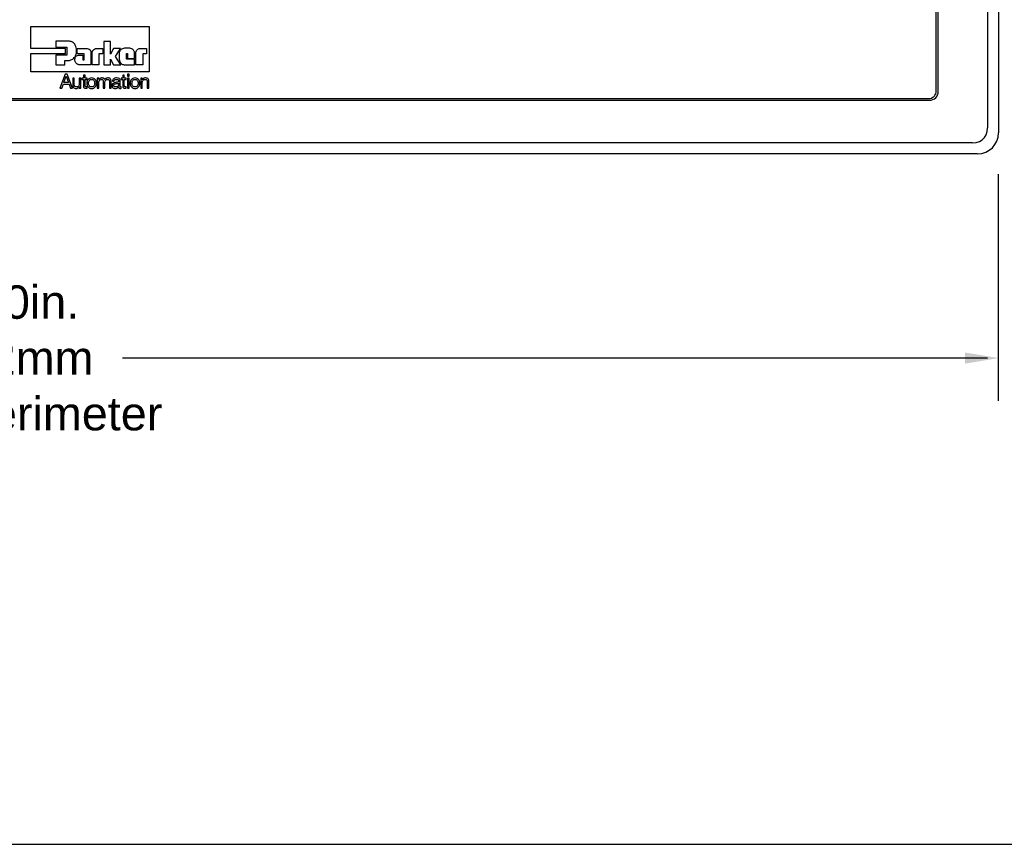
# Model space of a CAD drawing. Extents: x -21.2 to 49, y -81.1 to 9.3.
# Tile 20 of 27: x -3.1 to 5.7, y -22.5 to -15.1. Entities that reach past the tile are written whole.
import ezdxf

# ---------------------------------------------------------------- set-up
doc = ezdxf.new("R2010")
doc.units = 0
doc.header["$LTSCALE"] = 1.87
doc.header["$MEASUREMENT"] = 0
doc.layers.get('0').update_dxf_attribs({"linetype": 'CONTINUOUS'})
doc.layers.add('dim', color=5, linetype='CONTINUOUS')
doc.layers.add('UNIT', color=7, linetype='CONTINUOUS')
doc.styles.add('Arial', font='ARIAL.TTF', dxfattribs={"height": 0.3})

msp = doc.modelspace()

# ---------------------------------------------------------------- linework, layer by layer
at = {"color": 7, "linetype": 'Continuous'}
for p, q in [((5.6805, -0.7611), (5.6805, -16.0871)), ((5.5805, -0.8064), (5.5805, -16.0419)), ((5.123, -15.7091), (5.123, -1.1391)), ((5.141, -15.7141), (5.141, -1.1341)), ((-11.679, -15.7941), (5.061, -15.7941)), ((-11.671, -15.7791), (5.053, -15.7791)), ((5.4483, -16.1741), (-12.0663, -16.1741)), ((5.4935, -16.2741), (-12.1115, -16.2741))]:
    msp.add_line(p, q, dxfattribs=at)
at = {"linetype": 'Continuous'}
msp.add_line((-20.5849, -22.4642), (13.4151, -22.4642), dxfattribs=at)
at = {"color": 7, "linetype": 'Continuous'}
msp.add_lwpolyline([(5.4483, -16.1741), (5.4814, -16.1711), (5.5102, -16.1623), (5.5345, -16.148), (5.5544, -16.1281), (5.5687, -16.1038), (5.5775, -16.075), (5.5805, -16.0419)], dxfattribs=at)
for centre, radius in [((5.053, -15.7091), 0.07), ((5.061, -15.7141), 0.08), ((5.4935, -16.0871), 0.187)]:
    msp.add_arc(centre, radius, 270, 0, dxfattribs=at)
at = {"layer": 'dim'}
for p, q in [((5.6805, -18.4871), (5.6805, -16.4572)), ((5.5805, -18.1051), (-2.1769, -18.1051))]:
    msp.add_line(p, q, dxfattribs=at)
msp.add_solid([(5.3805, -18.0551), (5.3805, -18.1551), (5.6805, -18.1051)], dxfattribs=at)
at = {"layer": 'UNIT', "linetype": 'Continuous'}
for p, q in [((-2.9965, -15.1336), (-1.9376, -15.1336)), ((-2.9965, -15.3281), (-2.9965, -15.1336)), ((-1.9376, -15.1336), (-1.9376, -15.5397)), ((-2.6631, -15.2633), (-2.7745, -15.2633)), ((-2.7745, -15.2633), (-2.7745, -15.3162)), ((-2.6574, -15.264), (-2.6631, -15.2633)), ((-2.6511, -15.2647), (-2.6574, -15.264)), ((-2.6444, -15.2661), (-2.6511, -15.2647)), ((-2.6373, -15.2679), (-2.6444, -15.2661)), ((-2.6303, -15.2707), (-2.6373, -15.2679)), ((-2.6232, -15.2742), (-2.6303, -15.2707)), ((-2.6165, -15.2788), (-2.6232, -15.2742)), ((-2.2837, -15.2654), (-2.3437, -15.2654)), ((-2.3437, -15.2654), (-2.3437, -15.4762)), ((-2.2837, -15.3789), (-2.2837, -15.2654)), ((-2.6863, -15.3281), (-2.9965, -15.3281)), ((-2.7745, -15.3162), (-2.675, -15.3162)), ((-2.6863, -15.3754), (-2.6863, -15.3281)), ((-2.675, -15.3162), (-2.675, -15.3881)), ((-2.6098, -15.2848), (-2.6165, -15.2788)), ((-2.6042, -15.2918), (-2.6098, -15.2848)), ((-2.5989, -15.3003), (-2.6042, -15.2918)), ((-2.5943, -15.3105), (-2.5989, -15.3003)), ((-2.5911, -15.3222), (-2.5943, -15.3105)), ((-2.589, -15.3359), (-2.5911, -15.3222)), ((-2.5894, -15.3673), (-2.5883, -15.3514)), ((-2.5883, -15.3514), (-2.589, -15.3359)), ((-2.5834, -15.3281), (-2.4995, -15.3281)), ((-2.5834, -15.3768), (-2.5834, -15.3281)), ((-2.4995, -15.3281), (-2.4917, -15.3288)), ((-2.4917, -15.3288), (-2.4829, -15.3313)), ((-2.4829, -15.3313), (-2.4741, -15.3355)), ((-2.4741, -15.3355), (-2.4664, -15.3426)), ((-2.4664, -15.3426), (-2.4607, -15.3532)), ((-2.4607, -15.3532), (-2.4586, -15.3676)), ((-2.4477, -15.3659), (-2.447, -15.3613)), ((-2.447, -15.3613), (-2.4448, -15.3553)), ((-2.4448, -15.3553), (-2.441, -15.3479)), ((-2.441, -15.3479), (-2.4353, -15.3405)), ((-2.4353, -15.3405), (-2.4276, -15.3341)), ((-2.4276, -15.3341), (-2.4166, -15.3299)), ((-2.4166, -15.3299), (-2.4029, -15.3281)), ((-2.4029, -15.3281), (-2.3521, -15.3281)), ((-2.3521, -15.3281), (-2.3521, -15.3768)), ((-2.257, -15.3281), (-2.2837, -15.3789)), ((-2.1935, -15.3281), (-2.257, -15.3281)), ((-2.2372, -15.4008), (-2.1935, -15.3281)), ((-2.2027, -15.3602), (-2.2044, -15.3666)), ((-2.2006, -15.3542), (-2.2027, -15.3602)), ((-2.1977, -15.3482), (-2.2006, -15.3542)), ((-2.1939, -15.3433), (-2.1977, -15.3482)), ((-2.1893, -15.3387), (-2.1939, -15.3433)), ((-2.1833, -15.3348), (-2.1893, -15.3387)), ((-2.1766, -15.3313), (-2.1833, -15.3348)), ((-2.1681, -15.3288), (-2.1766, -15.3313)), ((-2.1583, -15.3274), (-2.1681, -15.3288)), ((-2.1473, -15.3267), (-2.1583, -15.3274)), ((-2.1212, -15.3267), (-2.1473, -15.3267)), ((-2.1103, -15.3278), (-2.1212, -15.3267)), ((-2.1004, -15.3299), (-2.1103, -15.3278)), ((-2.0927, -15.3331), (-2.1004, -15.3299)), ((-2.086, -15.337), (-2.0927, -15.3331)), ((-2.0807, -15.3412), (-2.086, -15.337)), ((-2.0765, -15.3458), (-2.0807, -15.3412)), ((-2.0729, -15.3504), (-2.0765, -15.3458)), ((-2.0705, -15.3553), (-2.0729, -15.3504)), ((-2.0691, -15.3599), (-2.0705, -15.3553)), ((-2.068, -15.3645), (-2.0691, -15.3599)), ((-2.0673, -15.3683), (-2.068, -15.3645)), ((-2.0567, -15.3659), (-2.056, -15.3613)), ((-2.056, -15.3613), (-2.0543, -15.3553)), ((-2.0543, -15.3553), (-2.0511, -15.3479)), ((-2.0511, -15.3479), (-2.0454, -15.3405)), ((-2.0454, -15.3405), (-2.0373, -15.3341)), ((-2.0373, -15.3341), (-2.0261, -15.3299)), ((-2.0261, -15.3299), (-2.0109, -15.3281)), ((-2.0109, -15.3281), (-1.9608, -15.3281)), ((-1.9608, -15.3281), (-1.9608, -15.3768)), ((-2.9965, -15.3754), (-2.6863, -15.3754)), ((-2.9965, -15.5397), (-2.9965, -15.3754)), ((-2.675, -15.3881), (-2.7745, -15.3881)), ((-2.7745, -15.3881), (-2.7745, -15.4762)), ((-2.6934, -15.4381), (-2.668, -15.4381)), ((-2.6934, -15.4762), (-2.6934, -15.4381)), ((-2.668, -15.4381), (-2.6638, -15.4378)), ((-2.6638, -15.4378), (-2.6585, -15.4374)), ((-2.6585, -15.4374), (-2.6521, -15.4364)), ((-2.6521, -15.4364), (-2.6451, -15.4346)), ((-2.6451, -15.4346), (-2.6377, -15.4321)), ((-2.6377, -15.4321), (-2.6299, -15.429)), ((-2.6299, -15.429), (-2.6222, -15.4244)), ((-2.6222, -15.4244), (-2.6148, -15.4187)), ((-2.6148, -15.4187), (-2.6077, -15.4117)), ((-2.6077, -15.4117), (-2.6014, -15.4032)), ((-2.6031, -15.4297), (-2.6014, -15.4149)), ((-2.6007, -15.4466), (-2.6031, -15.4297)), ((-2.6014, -15.4032), (-2.5961, -15.3934)), ((-2.6014, -15.4149), (-2.5961, -15.4043)), ((-2.5947, -15.4586), (-2.6007, -15.4466)), ((-2.5961, -15.3934), (-2.5918, -15.3814)), ((-2.5961, -15.4043), (-2.589, -15.3965)), ((-2.5918, -15.3814), (-2.5894, -15.3673)), ((-2.589, -15.3965), (-2.5802, -15.392)), ((-2.5199, -15.3768), (-2.5834, -15.3768)), ((-2.5802, -15.392), (-2.5711, -15.3895)), ((-2.5711, -15.3895), (-2.5622, -15.3881)), ((-2.5622, -15.3881), (-2.5305, -15.3881)), ((-2.5305, -15.3881), (-2.5305, -15.4311)), ((-2.5305, -15.4311), (-2.5199, -15.4311)), ((-2.5199, -15.4311), (-2.5199, -15.3768)), ((-2.4586, -15.3676), (-2.4586, -15.4762)), ((-2.448, -15.3676), (-2.4477, -15.3659)), ((-2.448, -15.4762), (-2.448, -15.3676)), ((-2.3521, -15.3768), (-2.3867, -15.3768)), ((-2.3867, -15.3768), (-2.3867, -15.4762)), ((-2.2837, -15.424), (-2.257, -15.4762)), ((-2.2837, -15.4762), (-2.2837, -15.424)), ((-2.19, -15.4762), (-2.2372, -15.4008)), ((-2.2058, -15.3807), (-2.2062, -15.3881)), ((-2.2062, -15.3881), (-2.2062, -15.411)), ((-2.2062, -15.411), (-2.2058, -15.4187)), ((-2.2044, -15.3666), (-2.2058, -15.3807)), ((-2.2058, -15.4187), (-2.2051, -15.4261)), ((-2.2051, -15.4261), (-2.2037, -15.4332)), ((-2.2037, -15.4332), (-2.2023, -15.4399)), ((-2.2023, -15.4399), (-2.2002, -15.4459)), ((-2.2002, -15.4459), (-2.1977, -15.4515)), ((-2.1977, -15.4515), (-2.1946, -15.4568)), ((-2.1399, -15.3733), (-2.13, -15.3733)), ((-2.1399, -15.4261), (-2.1399, -15.3733)), ((-2.0673, -15.4261), (-2.1399, -15.4261)), ((-2.13, -15.3733), (-2.13, -15.4191)), ((-2.13, -15.4191), (-2.0673, -15.4191)), ((-2.0673, -15.4191), (-2.0673, -15.3683)), ((-2.0673, -15.4762), (-2.0673, -15.4261)), ((-2.0567, -15.4762), (-2.0567, -15.3659)), ((-1.9608, -15.3768), (-1.9947, -15.3768)), ((-1.9947, -15.3768), (-1.9947, -15.4762)), ((-1.9376, -15.5397), (-2.9965, -15.5397)), ((-2.7745, -15.4762), (-2.6934, -15.4762)), ((-2.5859, -15.467), (-2.5947, -15.4586)), ((-2.576, -15.4723), (-2.5859, -15.467)), ((-2.5661, -15.4751), (-2.576, -15.4723)), ((-2.5573, -15.4762), (-2.5661, -15.4751)), ((-2.4586, -15.4762), (-2.5573, -15.4762)), ((-2.3867, -15.4762), (-2.448, -15.4762)), ((-2.3437, -15.4762), (-2.2837, -15.4762)), ((-2.257, -15.4762), (-2.19, -15.4762)), ((-2.1946, -15.4568), (-2.1907, -15.4614)), ((-2.1907, -15.4614), (-2.1861, -15.4653)), ((-2.1861, -15.4653), (-2.1805, -15.4688)), ((-2.1805, -15.4688), (-2.1745, -15.4716)), ((-2.1745, -15.4716), (-2.1674, -15.4737)), ((-2.1674, -15.4737), (-2.1593, -15.4751)), ((-2.1593, -15.4751), (-2.1501, -15.4762)), ((-2.1501, -15.4762), (-2.0673, -15.4762)), ((-1.9947, -15.4762), (-2.0567, -15.4762)), ((-2.6891, -15.5608), (-2.7367, -15.6852)), ((-2.7008, -15.6338), (-2.68, -15.5763)), ((-2.6708, -15.5608), (-2.6891, -15.5608)), ((-2.68, -15.5763), (-2.6592, -15.6338)), ((-2.6232, -15.6852), (-2.6708, -15.5608)), ((-2.6077, -15.5954), (-2.6222, -15.5954)), ((-2.6222, -15.5954), (-2.6222, -15.6549)), ((-2.6077, -15.6563), (-2.6077, -15.5954)), ((-2.5492, -15.5954), (-2.564, -15.5954)), ((-2.564, -15.5954), (-2.564, -15.6461)), ((-2.5492, -15.6852), (-2.5492, -15.5954)), ((-2.5256, -15.5954), (-2.5407, -15.5954)), ((-2.5407, -15.5954), (-2.5407, -15.6084)), ((-2.5407, -15.6084), (-2.5256, -15.6084)), ((-2.5118, -15.5686), (-2.5256, -15.5686)), ((-2.5256, -15.5686), (-2.5256, -15.5954)), ((-2.5256, -15.6084), (-2.5256, -15.6659)), ((-2.5118, -15.5954), (-2.5118, -15.5686)), ((-2.4938, -15.5954), (-2.5118, -15.5954)), ((-2.5118, -15.6084), (-2.4938, -15.6084)), ((-2.5118, -15.6666), (-2.5118, -15.6084)), ((-2.4924, -15.6221), (-2.4946, -15.631)), ((-2.4938, -15.6084), (-2.4938, -15.5954)), ((-2.4893, -15.614), (-2.4924, -15.6221)), ((-2.4843, -15.607), (-2.4893, -15.614)), ((-2.4783, -15.6013), (-2.4843, -15.607)), ((-2.4794, -15.6331), (-2.478, -15.626)), ((-2.4709, -15.5971), (-2.4783, -15.6013)), ((-2.478, -15.626), (-2.4755, -15.62)), ((-2.4755, -15.62), (-2.472, -15.6151)), ((-2.472, -15.6151), (-2.4678, -15.6112)), ((-2.4621, -15.5946), (-2.4709, -15.5971)), ((-2.4678, -15.6112), (-2.4632, -15.6084)), ((-2.4632, -15.6084), (-2.4579, -15.607)), ((-2.4523, -15.5936), (-2.4621, -15.5946)), ((-2.4579, -15.607), (-2.4523, -15.6063)), ((-2.4424, -15.5946), (-2.4523, -15.5936)), ((-2.4523, -15.6063), (-2.4466, -15.607)), ((-2.4466, -15.607), (-2.4417, -15.6084)), ((-2.4339, -15.5971), (-2.4424, -15.5946)), ((-2.4417, -15.6084), (-2.4367, -15.6112)), ((-2.4367, -15.6112), (-2.4329, -15.6151)), ((-2.4265, -15.6013), (-2.4339, -15.5971)), ((-2.4329, -15.6151), (-2.4293, -15.62)), ((-2.4293, -15.62), (-2.4269, -15.626)), ((-2.4269, -15.626), (-2.4255, -15.6331)), ((-2.4205, -15.607), (-2.4265, -15.6013)), ((-2.4156, -15.614), (-2.4205, -15.607)), ((-2.4121, -15.6221), (-2.4156, -15.614)), ((-2.4099, -15.631), (-2.4121, -15.6221)), ((-2.3881, -15.5954), (-2.4018, -15.5954)), ((-2.4018, -15.5954), (-2.4018, -15.6852)), ((-2.3881, -15.6084), (-2.3881, -15.5954)), ((-2.3874, -15.6084), (-2.3881, -15.6084)), ((-2.3849, -15.6049), (-2.3874, -15.6084)), ((-2.3874, -15.6288), (-2.387, -15.626)), ((-2.3874, -15.6852), (-2.3874, -15.6288)), ((-2.387, -15.626), (-2.386, -15.6229)), ((-2.386, -15.6229), (-2.3846, -15.619)), ((-2.3821, -15.6021), (-2.3849, -15.6049)), ((-2.3846, -15.619), (-2.3821, -15.6154)), ((-2.3789, -15.5992), (-2.3821, -15.6021)), ((-2.3821, -15.6154), (-2.3786, -15.6119)), ((-2.3754, -15.5971), (-2.3789, -15.5992)), ((-2.3786, -15.6119), (-2.3747, -15.6091)), ((-2.3715, -15.5957), (-2.3754, -15.5971)), ((-2.3747, -15.6091), (-2.3694, -15.607)), ((-2.3676, -15.5946), (-2.3715, -15.5957)), ((-2.3694, -15.607), (-2.3634, -15.6063)), ((-2.3634, -15.5939), (-2.3676, -15.5946)), ((-2.3588, -15.5936), (-2.3634, -15.5939)), ((-2.3634, -15.6063), (-2.3588, -15.6066)), ((-2.3511, -15.5943), (-2.3588, -15.5936)), ((-2.3588, -15.6066), (-2.3553, -15.6077)), ((-2.3553, -15.6077), (-2.3528, -15.6095)), ((-2.3528, -15.6095), (-2.3507, -15.6119)), ((-2.3476, -15.5954), (-2.3511, -15.5943)), ((-2.3507, -15.6119), (-2.349, -15.6151)), ((-2.349, -15.6151), (-2.3483, -15.6186)), ((-2.3483, -15.6186), (-2.3476, -15.6225)), ((-2.344, -15.5968), (-2.3476, -15.5954)), ((-2.3476, -15.6225), (-2.3476, -15.6852)), ((-2.3412, -15.5989), (-2.344, -15.5968)), ((-2.3387, -15.6013), (-2.3412, -15.5989)), ((-2.3366, -15.6045), (-2.3387, -15.6013)), ((-2.3352, -15.6084), (-2.3366, -15.6045)), ((-2.3327, -15.6052), (-2.3352, -15.6084)), ((-2.3299, -15.6021), (-2.3327, -15.6052)), ((-2.3327, -15.6288), (-2.3324, -15.6239)), ((-2.3327, -15.6852), (-2.3327, -15.6288)), ((-2.3324, -15.6239), (-2.331, -15.6197)), ((-2.331, -15.6197), (-2.3292, -15.6158)), ((-2.3268, -15.5996), (-2.3299, -15.6021)), ((-2.3292, -15.6158), (-2.3264, -15.6126)), ((-2.3232, -15.5975), (-2.3268, -15.5996)), ((-2.3264, -15.6126), (-2.3232, -15.6098)), ((-2.3197, -15.5957), (-2.3232, -15.5975)), ((-2.3232, -15.6098), (-2.3194, -15.608)), ((-2.3158, -15.5946), (-2.3197, -15.5957)), ((-2.3194, -15.608), (-2.3148, -15.6066)), ((-2.3116, -15.5939), (-2.3158, -15.5946)), ((-2.3148, -15.6066), (-2.3098, -15.6063)), ((-2.3074, -15.5936), (-2.3116, -15.5939)), ((-2.3098, -15.6063), (-2.3049, -15.6066)), ((-2.301, -15.5939), (-2.3074, -15.5936)), ((-2.3049, -15.6066), (-2.3007, -15.6077)), ((-2.2954, -15.595), (-2.301, -15.5939)), ((-2.3007, -15.6077), (-2.2978, -15.6095)), ((-2.2978, -15.6095), (-2.2954, -15.6119)), ((-2.2904, -15.5968), (-2.2954, -15.595)), ((-2.2954, -15.6119), (-2.294, -15.6151)), ((-2.294, -15.6151), (-2.2929, -15.6186)), ((-2.2929, -15.6186), (-2.2922, -15.6225)), ((-2.2922, -15.6225), (-2.2922, -15.6852)), ((-2.2862, -15.5996), (-2.2904, -15.5968)), ((-2.2827, -15.6031), (-2.2862, -15.5996)), ((-2.2802, -15.6077), (-2.2827, -15.6031)), ((-2.2788, -15.613), (-2.2802, -15.6077)), ((-2.2781, -15.6197), (-2.2788, -15.613)), ((-2.2781, -15.6852), (-2.2781, -15.6197)), ((-2.2651, -15.6158), (-2.2658, -15.6236)), ((-2.2658, -15.6236), (-2.252, -15.6236)), ((-2.2626, -15.6095), (-2.2651, -15.6158)), ((-2.2591, -15.6042), (-2.2626, -15.6095)), ((-2.2545, -15.6003), (-2.2591, -15.6042)), ((-2.2492, -15.5971), (-2.2545, -15.6003)), ((-2.252, -15.6236), (-2.2513, -15.619)), ((-2.2513, -15.619), (-2.2499, -15.6151)), ((-2.2499, -15.6151), (-2.2478, -15.6123)), ((-2.2429, -15.595), (-2.2492, -15.5971)), ((-2.2478, -15.6123), (-2.2453, -15.6098)), ((-2.2453, -15.6098), (-2.2422, -15.608)), ((-2.2362, -15.5939), (-2.2429, -15.595)), ((-2.2422, -15.608), (-2.2383, -15.607)), ((-2.2383, -15.607), (-2.2344, -15.6066)), ((-2.2291, -15.5936), (-2.2362, -15.5939)), ((-2.2344, -15.6066), (-2.2298, -15.6063)), ((-2.2298, -15.6063), (-2.2263, -15.6063)), ((-2.2171, -15.5943), (-2.2291, -15.5936)), ((-2.2263, -15.6063), (-2.2231, -15.6066)), ((-2.2231, -15.6066), (-2.2196, -15.6077)), ((-2.2196, -15.6077), (-2.2168, -15.6087)), ((-2.2157, -15.6295), (-2.2192, -15.631)), ((-2.2115, -15.5957), (-2.2171, -15.5943)), ((-2.2168, -15.6087), (-2.2143, -15.6109)), ((-2.2129, -15.6278), (-2.2157, -15.6295)), ((-2.2143, -15.6109), (-2.2125, -15.6133)), ((-2.2115, -15.625), (-2.2129, -15.6278)), ((-2.2125, -15.6133), (-2.2111, -15.6169)), ((-2.2065, -15.5978), (-2.2115, -15.5957)), ((-2.2108, -15.6211), (-2.2115, -15.625)), ((-2.2111, -15.6169), (-2.2108, -15.6211)), ((-2.2023, -15.601), (-2.2065, -15.5978)), ((-2.1988, -15.6052), (-2.2023, -15.601)), ((-2.1967, -15.6109), (-2.1988, -15.6052)), ((-2.196, -15.6179), (-2.1967, -15.6109)), ((-2.196, -15.6687), (-2.196, -15.6179)), ((-2.1731, -15.5954), (-2.1882, -15.5954)), ((-2.1882, -15.5954), (-2.1882, -15.6084)), ((-2.1882, -15.6084), (-2.1731, -15.6084)), ((-2.1593, -15.5686), (-2.1731, -15.5686)), ((-2.1731, -15.5686), (-2.1731, -15.5954)), ((-2.1731, -15.6084), (-2.1731, -15.6659)), ((-2.1593, -15.5954), (-2.1593, -15.5686)), ((-2.1413, -15.5954), (-2.1593, -15.5954)), ((-2.1593, -15.6084), (-2.1413, -15.6084)), ((-2.1593, -15.6666), (-2.1593, -15.6084)), ((-2.1413, -15.6084), (-2.1413, -15.5954)), ((-2.1156, -15.5608), (-2.13, -15.5608)), ((-2.13, -15.5608), (-2.13, -15.5788)), ((-2.13, -15.5788), (-2.1156, -15.5788)), ((-2.1156, -15.5954), (-2.13, -15.5954)), ((-2.13, -15.5954), (-2.13, -15.6852)), ((-2.1156, -15.5788), (-2.1156, -15.5608)), ((-2.1156, -15.6852), (-2.1156, -15.5954)), ((-2.1033, -15.6221), (-2.1054, -15.631)), ((-2.1001, -15.614), (-2.1033, -15.6221)), ((-2.0952, -15.607), (-2.1001, -15.614)), ((-2.0892, -15.6013), (-2.0952, -15.607)), ((-2.0902, -15.6331), (-2.0888, -15.626)), ((-2.0818, -15.5971), (-2.0892, -15.6013)), ((-2.0888, -15.626), (-2.0863, -15.62)), ((-2.0863, -15.62), (-2.0828, -15.6151)), ((-2.0828, -15.6151), (-2.0786, -15.6112)), ((-2.0729, -15.5946), (-2.0818, -15.5971)), ((-2.0786, -15.6112), (-2.074, -15.6084)), ((-2.074, -15.6084), (-2.0687, -15.607)), ((-2.0631, -15.5936), (-2.0729, -15.5946)), ((-2.0687, -15.607), (-2.0631, -15.6063)), ((-2.0532, -15.5946), (-2.0631, -15.5936)), ((-2.0631, -15.6063), (-2.0574, -15.607)), ((-2.0574, -15.607), (-2.0525, -15.6084)), ((-2.0447, -15.5971), (-2.0532, -15.5946)), ((-2.0525, -15.6084), (-2.0476, -15.6112)), ((-2.0476, -15.6112), (-2.0437, -15.6151)), ((-2.0373, -15.6013), (-2.0447, -15.5971)), ((-2.0437, -15.6151), (-2.0402, -15.62)), ((-2.0402, -15.62), (-2.0377, -15.626)), ((-2.0377, -15.626), (-2.0363, -15.6331)), ((-2.0313, -15.607), (-2.0373, -15.6013)), ((-2.0264, -15.614), (-2.0313, -15.607)), ((-2.0229, -15.6221), (-2.0264, -15.614)), ((-2.0208, -15.631), (-2.0229, -15.6221)), ((-1.9986, -15.5954), (-2.0123, -15.5954)), ((-2.0123, -15.5954), (-2.0123, -15.6852)), ((-1.9986, -15.6095), (-1.9986, -15.5954)), ((-1.9979, -15.6095), (-1.9986, -15.6095)), ((-1.9957, -15.6056), (-1.9979, -15.6095)), ((-1.9979, -15.6345), (-1.9975, -15.6288)), ((-1.9975, -15.6288), (-1.9961, -15.6236)), ((-1.9961, -15.6236), (-1.994, -15.6186)), ((-1.9929, -15.6024), (-1.9957, -15.6056)), ((-1.994, -15.6186), (-1.9912, -15.6144)), ((-1.9897, -15.5996), (-1.9929, -15.6024)), ((-1.9912, -15.6144), (-1.9876, -15.6109)), ((-1.9862, -15.5975), (-1.9897, -15.5996)), ((-1.9876, -15.6109), (-1.983, -15.6084)), ((-1.9823, -15.5957), (-1.9862, -15.5975)), ((-1.983, -15.6084), (-1.9778, -15.607)), ((-1.9781, -15.5946), (-1.9823, -15.5957)), ((-1.9739, -15.5939), (-1.9781, -15.5946)), ((-1.9778, -15.607), (-1.9718, -15.6063)), ((-1.9693, -15.5936), (-1.9739, -15.5939)), ((-1.9718, -15.6063), (-1.9679, -15.6066)), ((-1.9615, -15.5943), (-1.9693, -15.5936)), ((-1.9679, -15.6066), (-1.9644, -15.6077)), ((-1.9644, -15.6077), (-1.9615, -15.6091)), ((-1.9548, -15.5961), (-1.9615, -15.5943)), ((-1.9615, -15.6091), (-1.9587, -15.6112)), ((-1.9587, -15.6112), (-1.957, -15.6137)), ((-1.957, -15.6137), (-1.9552, -15.6169)), ((-1.9552, -15.6169), (-1.9545, -15.6204)), ((-1.9499, -15.5989), (-1.9548, -15.5961)), ((-1.9545, -15.6204), (-1.9541, -15.6243)), ((-1.9541, -15.6243), (-1.9541, -15.6852)), ((-1.9457, -15.6028), (-1.9499, -15.5989)), ((-1.9429, -15.6073), (-1.9457, -15.6028)), ((-1.9407, -15.6126), (-1.9429, -15.6073)), ((-1.9397, -15.619), (-1.9407, -15.6126)), ((-1.9393, -15.6257), (-1.9397, -15.619)), ((-1.9393, -15.6852), (-1.9393, -15.6257)), ((-2.7367, -15.6852), (-2.7198, -15.6852)), ((-2.7198, -15.6852), (-2.7061, -15.6479)), ((-2.7061, -15.6479), (-2.6546, -15.6479)), ((-2.6592, -15.6338), (-2.7008, -15.6338)), ((-2.6546, -15.6479), (-2.6416, -15.6852)), ((-2.6416, -15.6852), (-2.6232, -15.6852)), ((-2.6222, -15.6549), (-2.6218, -15.662)), ((-2.6218, -15.662), (-2.6208, -15.6683)), ((-2.6208, -15.6683), (-2.6186, -15.674)), ((-2.6186, -15.674), (-2.6155, -15.6785)), ((-2.6155, -15.6785), (-2.6112, -15.6824)), ((-2.6112, -15.6824), (-2.606, -15.6852)), ((-2.6074, -15.6602), (-2.6077, -15.6563)), ((-2.6063, -15.6637), (-2.6074, -15.6602)), ((-2.6049, -15.6669), (-2.6063, -15.6637)), ((-2.606, -15.6852), (-2.5993, -15.687)), ((-2.6028, -15.6694), (-2.6049, -15.6669)), ((-2.6003, -15.6715), (-2.6028, -15.6694)), ((-2.5971, -15.6729), (-2.6003, -15.6715)), ((-2.5993, -15.687), (-2.5915, -15.6877)), ((-2.5933, -15.674), (-2.5971, -15.6729)), ((-2.5894, -15.6743), (-2.5933, -15.674)), ((-2.5915, -15.6877), (-2.5869, -15.6874)), ((-2.5834, -15.6736), (-2.5894, -15.6743)), ((-2.5869, -15.6874), (-2.5827, -15.6867)), ((-2.5781, -15.6722), (-2.5834, -15.6736)), ((-2.5827, -15.6867), (-2.5788, -15.6852)), ((-2.5788, -15.6852), (-2.5749, -15.6835)), ((-2.5739, -15.6697), (-2.5781, -15.6722)), ((-2.5749, -15.6835), (-2.5714, -15.681)), ((-2.5703, -15.6666), (-2.5739, -15.6697)), ((-2.5714, -15.681), (-2.5682, -15.6782)), ((-2.5675, -15.6623), (-2.5703, -15.6666)), ((-2.5682, -15.6782), (-2.5654, -15.675)), ((-2.5654, -15.6574), (-2.5675, -15.6623)), ((-2.5644, -15.6521), (-2.5654, -15.6574)), ((-2.5654, -15.675), (-2.5629, -15.6711)), ((-2.564, -15.6461), (-2.5644, -15.6521)), ((-2.5629, -15.6711), (-2.5629, -15.6852)), ((-2.5629, -15.6852), (-2.5492, -15.6852)), ((-2.5256, -15.6659), (-2.5252, -15.6715)), ((-2.5252, -15.6715), (-2.5245, -15.6757)), ((-2.5245, -15.6757), (-2.5231, -15.6793)), ((-2.5231, -15.6793), (-2.521, -15.6817)), ((-2.521, -15.6817), (-2.5182, -15.6835)), ((-2.5182, -15.6835), (-2.5146, -15.6845)), ((-2.5146, -15.6845), (-2.5101, -15.6852)), ((-2.5111, -15.6683), (-2.5118, -15.6666)), ((-2.5104, -15.6697), (-2.5111, -15.6683)), ((-2.5094, -15.6708), (-2.5104, -15.6697)), ((-2.5101, -15.6852), (-2.4938, -15.6852)), ((-2.5079, -15.6715), (-2.5094, -15.6708)), ((-2.5058, -15.6719), (-2.5079, -15.6715)), ((-2.5034, -15.6722), (-2.5058, -15.6719)), ((-2.4938, -15.6722), (-2.5034, -15.6722)), ((-2.4946, -15.631), (-2.4953, -15.6408)), ((-2.4953, -15.6408), (-2.4946, -15.6503)), ((-2.4946, -15.6503), (-2.4924, -15.6592)), ((-2.4938, -15.6852), (-2.4938, -15.6722)), ((-2.4924, -15.6592), (-2.4893, -15.6669)), ((-2.4893, -15.6669), (-2.4843, -15.674)), ((-2.4843, -15.674), (-2.4783, -15.6796)), ((-2.4801, -15.6408), (-2.4794, -15.6331)), ((-2.4794, -15.6482), (-2.4801, -15.6408)), ((-2.478, -15.6549), (-2.4794, -15.6482)), ((-2.4783, -15.6796), (-2.4709, -15.6838)), ((-2.4755, -15.6606), (-2.478, -15.6549)), ((-2.472, -15.6655), (-2.4755, -15.6606)), ((-2.4678, -15.6694), (-2.472, -15.6655)), ((-2.4709, -15.6838), (-2.4621, -15.6867)), ((-2.4632, -15.6722), (-2.4678, -15.6694)), ((-2.4579, -15.6736), (-2.4632, -15.6722)), ((-2.4621, -15.6867), (-2.4523, -15.6877)), ((-2.4523, -15.6743), (-2.4579, -15.6736)), ((-2.4466, -15.6736), (-2.4523, -15.6743)), ((-2.4523, -15.6877), (-2.4424, -15.6867)), ((-2.4417, -15.6722), (-2.4466, -15.6736)), ((-2.4424, -15.6867), (-2.4339, -15.6838)), ((-2.4367, -15.6694), (-2.4417, -15.6722)), ((-2.4329, -15.6655), (-2.4367, -15.6694)), ((-2.4339, -15.6838), (-2.4265, -15.6796)), ((-2.4293, -15.6606), (-2.4329, -15.6655)), ((-2.4269, -15.6549), (-2.4293, -15.6606)), ((-2.4255, -15.6482), (-2.4269, -15.6549)), ((-2.4265, -15.6796), (-2.4205, -15.674)), ((-2.4255, -15.6331), (-2.4248, -15.6408)), ((-2.4248, -15.6408), (-2.4255, -15.6482)), ((-2.4205, -15.674), (-2.4156, -15.6669)), ((-2.4156, -15.6669), (-2.4121, -15.6592)), ((-2.4121, -15.6592), (-2.4099, -15.6503)), ((-2.4092, -15.6408), (-2.4099, -15.631)), ((-2.4099, -15.6503), (-2.4092, -15.6408)), ((-2.4018, -15.6852), (-2.3874, -15.6852)), ((-2.3476, -15.6852), (-2.3327, -15.6852)), ((-2.2922, -15.6852), (-2.2781, -15.6852)), ((-2.2689, -15.6553), (-2.2696, -15.662)), ((-2.2696, -15.662), (-2.2689, -15.6683)), ((-2.2672, -15.6496), (-2.2689, -15.6553)), ((-2.2689, -15.6683), (-2.2675, -15.6736)), ((-2.2675, -15.6736), (-2.2647, -15.6782)), ((-2.2644, -15.6454), (-2.2672, -15.6496)), ((-2.2647, -15.6782), (-2.2612, -15.6817)), ((-2.2605, -15.6419), (-2.2644, -15.6454)), ((-2.2612, -15.6817), (-2.257, -15.6842)), ((-2.2559, -15.6394), (-2.2605, -15.6419)), ((-2.257, -15.6842), (-2.252, -15.6863)), ((-2.251, -15.6373), (-2.2559, -15.6394)), ((-2.2545, -15.6609), (-2.2541, -15.657)), ((-2.2541, -15.6644), (-2.2545, -15.6609)), ((-2.2541, -15.657), (-2.2531, -15.6542)), ((-2.2531, -15.6673), (-2.2541, -15.6644)), ((-2.2531, -15.6542), (-2.2513, -15.6518)), ((-2.2513, -15.6697), (-2.2531, -15.6673)), ((-2.252, -15.6863), (-2.2464, -15.6874)), ((-2.2513, -15.6518), (-2.2492, -15.6496)), ((-2.2492, -15.6715), (-2.2513, -15.6697)), ((-2.2397, -15.6345), (-2.251, -15.6373)), ((-2.2492, -15.6496), (-2.2436, -15.6468)), ((-2.2467, -15.6729), (-2.2492, -15.6715)), ((-2.2439, -15.6736), (-2.2467, -15.6729)), ((-2.2464, -15.6874), (-2.2407, -15.6877)), ((-2.2407, -15.6743), (-2.2439, -15.6736)), ((-2.2436, -15.6468), (-2.2404, -15.6461)), ((-2.2376, -15.6743), (-2.2407, -15.6743)), ((-2.2407, -15.6877), (-2.2362, -15.6874)), ((-2.2404, -15.6461), (-2.2369, -15.6454)), ((-2.234, -15.6334), (-2.2397, -15.6345)), ((-2.2309, -15.6736), (-2.2376, -15.6743)), ((-2.2369, -15.6454), (-2.233, -15.6447)), ((-2.2362, -15.6874), (-2.2319, -15.687)), ((-2.2284, -15.6327), (-2.234, -15.6334)), ((-2.233, -15.6447), (-2.2291, -15.644)), ((-2.233, -15.6447), (-2.2291, -15.644)), ((-2.2319, -15.687), (-2.2235, -15.6842)), ((-2.2252, -15.6722), (-2.2309, -15.6736)), ((-2.2291, -15.644), (-2.2221, -15.6426)), ((-2.2235, -15.632), (-2.2284, -15.6327)), ((-2.2206, -15.6701), (-2.2252, -15.6722)), ((-2.2192, -15.631), (-2.2235, -15.632)), ((-2.2235, -15.6842), (-2.2196, -15.6824)), ((-2.2221, -15.6426), (-2.2185, -15.6422)), ((-2.2168, -15.6673), (-2.2206, -15.6701)), ((-2.2196, -15.6824), (-2.2161, -15.68)), ((-2.2185, -15.6422), (-2.2157, -15.6412)), ((-2.2143, -15.6637), (-2.2168, -15.6673)), ((-2.2161, -15.68), (-2.2097, -15.6736)), ((-2.2157, -15.6412), (-2.2129, -15.6405)), ((-2.2122, -15.6606), (-2.2143, -15.6637)), ((-2.2129, -15.6405), (-2.2108, -15.6391)), ((-2.2111, -15.657), (-2.2122, -15.6606)), ((-2.2108, -15.6539), (-2.2111, -15.657)), ((-2.2108, -15.6391), (-2.2108, -15.6539)), ((-2.2097, -15.6736), (-2.2094, -15.6768)), ((-2.2094, -15.6768), (-2.2087, -15.68)), ((-2.2087, -15.68), (-2.2076, -15.6824)), ((-2.2076, -15.6824), (-2.2062, -15.6842)), ((-2.2062, -15.6842), (-2.202, -15.687)), ((-2.202, -15.687), (-2.1995, -15.6874)), ((-2.1995, -15.6874), (-2.1967, -15.6877)), ((-2.1967, -15.6877), (-2.1939, -15.6877)), ((-2.1953, -15.6719), (-2.196, -15.6687)), ((-2.1942, -15.6736), (-2.1953, -15.6719)), ((-2.1914, -15.6743), (-2.1942, -15.6736)), ((-2.1939, -15.6877), (-2.191, -15.687)), ((-2.1889, -15.6743), (-2.1914, -15.6743)), ((-2.191, -15.687), (-2.1889, -15.6863)), ((-2.1868, -15.6736), (-2.1889, -15.6743)), ((-2.1889, -15.6863), (-2.1868, -15.6852)), ((-2.1868, -15.6852), (-2.1868, -15.6736)), ((-2.1731, -15.6659), (-2.1727, -15.6715)), ((-2.1727, -15.6715), (-2.172, -15.6757)), ((-2.172, -15.6757), (-2.1706, -15.6793)), ((-2.1706, -15.6793), (-2.1685, -15.6817)), ((-2.1685, -15.6817), (-2.1657, -15.6835)), ((-2.1657, -15.6835), (-2.1621, -15.6845)), ((-2.1621, -15.6845), (-2.1575, -15.6852)), ((-2.1586, -15.6683), (-2.1593, -15.6666)), ((-2.1579, -15.6697), (-2.1586, -15.6683)), ((-2.1568, -15.6708), (-2.1579, -15.6697)), ((-2.1575, -15.6852), (-2.1413, -15.6852)), ((-2.1554, -15.6715), (-2.1568, -15.6708)), ((-2.1533, -15.6719), (-2.1554, -15.6715)), ((-2.1508, -15.6722), (-2.1533, -15.6719)), ((-2.1413, -15.6722), (-2.1508, -15.6722)), ((-2.1413, -15.6852), (-2.1413, -15.6722)), ((-2.13, -15.6852), (-2.1156, -15.6852)), ((-2.1054, -15.631), (-2.1061, -15.6408)), ((-2.1061, -15.6408), (-2.1054, -15.6503)), ((-2.1054, -15.6503), (-2.1033, -15.6592)), ((-2.1033, -15.6592), (-2.1001, -15.6669)), ((-2.1001, -15.6669), (-2.0952, -15.674)), ((-2.0952, -15.674), (-2.0892, -15.6796)), ((-2.0909, -15.6408), (-2.0902, -15.6331)), ((-2.0902, -15.6482), (-2.0909, -15.6408)), ((-2.0888, -15.6549), (-2.0902, -15.6482)), ((-2.0892, -15.6796), (-2.0818, -15.6838)), ((-2.0863, -15.6606), (-2.0888, -15.6549)), ((-2.0828, -15.6655), (-2.0863, -15.6606)), ((-2.0786, -15.6694), (-2.0828, -15.6655)), ((-2.0818, -15.6838), (-2.0729, -15.6867)), ((-2.074, -15.6722), (-2.0786, -15.6694)), ((-2.0687, -15.6736), (-2.074, -15.6722)), ((-2.0729, -15.6867), (-2.0631, -15.6877)), ((-2.0631, -15.6743), (-2.0687, -15.6736)), ((-2.0574, -15.6736), (-2.0631, -15.6743)), ((-2.0631, -15.6877), (-2.0532, -15.6867)), ((-2.0525, -15.6722), (-2.0574, -15.6736)), ((-2.0532, -15.6867), (-2.0447, -15.6838)), ((-2.0476, -15.6694), (-2.0525, -15.6722)), ((-2.0437, -15.6655), (-2.0476, -15.6694)), ((-2.0447, -15.6838), (-2.0373, -15.6796)), ((-2.0402, -15.6606), (-2.0437, -15.6655)), ((-2.0377, -15.6549), (-2.0402, -15.6606)), ((-2.0363, -15.6482), (-2.0377, -15.6549)), ((-2.0373, -15.6796), (-2.0313, -15.674)), ((-2.0363, -15.6331), (-2.0356, -15.6408)), ((-2.0356, -15.6408), (-2.0363, -15.6482)), ((-2.0313, -15.674), (-2.0264, -15.6669)), ((-2.0264, -15.6669), (-2.0229, -15.6592)), ((-2.0229, -15.6592), (-2.0208, -15.6503)), ((-2.0201, -15.6408), (-2.0208, -15.631)), ((-2.0208, -15.6503), (-2.0201, -15.6408)), ((-2.0123, -15.6852), (-1.9979, -15.6852)), ((-1.9979, -15.6852), (-1.9979, -15.6345)), ((-1.9541, -15.6852), (-1.9393, -15.6852))]:
    msp.add_line(p, q, dxfattribs=at)

# ---------------------------------------------------------------- texts
at = {"layer": 'dim', "insert": (-3.309, -18.1051), "char_height": 0.3, "attachment_point": 5, "style": 'Arial'}
msp.add_mtext('18.00in.\\P457.2mm\\PBezel Perimeter', dxfattribs=at)

doc.saveas('drawing.dxf')
